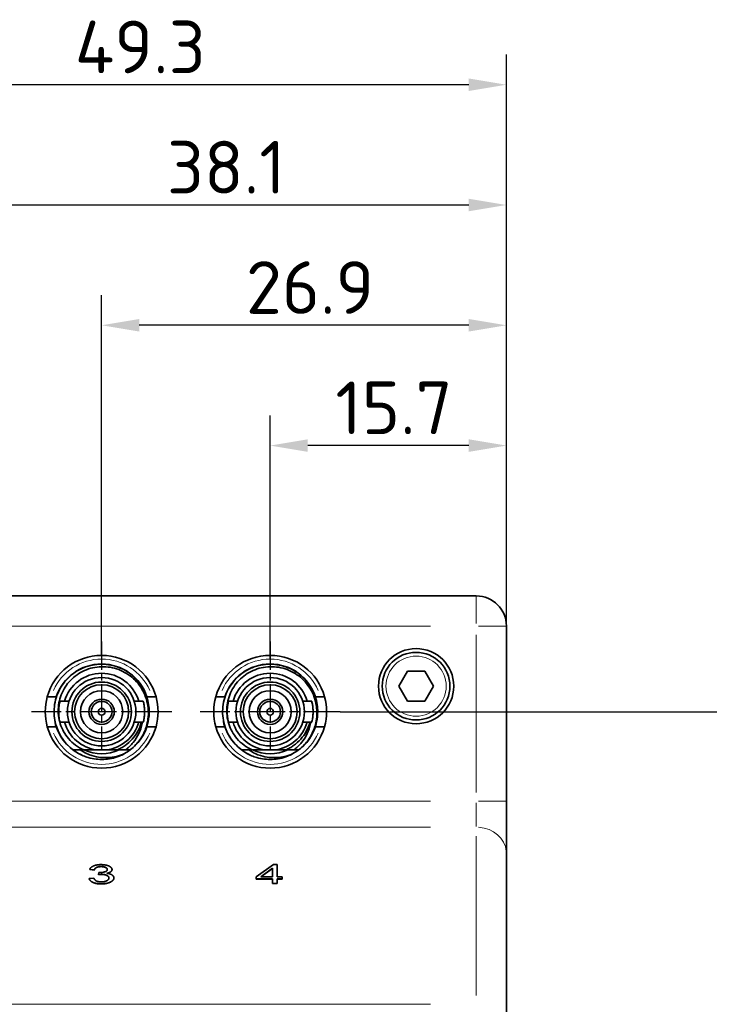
# Model space of a CAD drawing. Header units: millimetres. Extents: x 5 to 589, y 5 to 415.
# Tile 32 of 34: x 489 to 535, y 257 to 323. Entities that reach past the tile are written whole.
import ezdxf

# ---------------------------------------------------------------- set-up
doc = ezdxf.new("R2010")
doc.units = ezdxf.units.MM
doc.linetypes.add('CHAIN', pattern=[0.3543, 0.2362, -0.0295, 0.0591, -0.0295])
doc.linetypes.add('LONG_DASH_DOTTED', pattern=[0.3001, 0.2362, -0.0295, 0.0049, -0.0295])
for name, color, linetype, lineweight in [('Bemaßung (ISO)', 7, 'Continuous', 25), ('Mittelpunktmarkierung (ISO)', 7, 'LONG_DASH_DOTTED', 25), ('Sichtbar (ISO)', 7, 'Continuous', 35), ('Sichtbar schmal (ISO)', 7, 'Continuous', 18)]:
    doc.layers.add(name, color=color, linetype=linetype, lineweight=lineweight)
doc.styles.add('Notiztext (ISO)', font='isocpeur.ttf')
doc.dimstyles.new('Standard (ISO)', dxfattribs={"dimtxt": 3.5, "dimasz": 2.5, "dimexe": 2, "dimexo": 0, "dimgap": 0.762, "dimtad": 1, "dimtoh": 1, "dimdec": 8, "dimrnd": 1e-08, "dimdsep": 46, "dimtxsty": 'Notiztext (ISO)', "dimcen": 0.09, "dimdle": 10, "dimclrd": 256, "dimclre": 256, "dimclrt": 256, "dimadec": 6, "dimazin": 2, "dimtfac": 0.514286, "dimtdec": 3, "dimtmove": 0, "dimatfit": 3, "dimfxl": 1, "dimtolj": 1, "dimlwd": -1, "dimlwe": -1, "dimarcsym": 0})

# ---------------------------------------------------------------- blocks, each defined once
blk = doc.blocks.new('*D35')
at = {"layer": 'Bemaßung (ISO)', "transparency": 16777216}
for p, q in [((494.571, 280.32), (494.571, 304.27)), ((521.471, 282.27), (521.471, 304.27)), ((518.971, 302.27), (497.071, 302.27))]:
    blk.add_line(p, q, dxfattribs=at)
for points in [[(497.071, 302.687), (497.071, 301.853), (494.571, 302.27)], [(518.971, 302.687), (518.971, 301.853), (521.471, 302.27)]]:
    blk.add_solid(points, dxfattribs=at)
at = {"layer": 'Defpoints', "color": 0, "transparency": 16777216}
for p in [(494.571, 302.27), (521.471, 282.27), (494.571, 280.32)]:
    blk.add_point(p, dxfattribs=at)
at = {"layer": 'Bemaßung (ISO)', "transparency": 16777216, "insert": (504.161, 306.532), "char_height": 3.5, "attachment_point": 1, "style": 'Notiztext (ISO)'}
blk.add_mtext('\\A1;26.9', dxfattribs=at)
blk = doc.blocks.new('*D36')
at = {"layer": 'Bemaßung (ISO)', "transparency": 16777216}
for p, q in [((483.371, 280.07), (483.371, 312.27)), ((521.471, 282.27), (521.471, 312.27)), ((518.971, 310.27), (485.871, 310.27))]:
    blk.add_line(p, q, dxfattribs=at)
for points in [[(485.871, 310.687), (485.871, 309.853), (483.371, 310.27)], [(518.971, 310.687), (518.971, 309.853), (521.471, 310.27)]]:
    blk.add_solid(points, dxfattribs=at)
at = {"layer": 'Defpoints', "color": 0, "transparency": 16777216}
for p in [(483.371, 310.27), (521.471, 282.27), (483.371, 280.07)]:
    blk.add_point(p, dxfattribs=at)
at = {"layer": 'Bemaßung (ISO)', "transparency": 16777216, "insert": (498.911, 314.532), "char_height": 3.5, "attachment_point": 1, "style": 'Notiztext (ISO)'}
blk.add_mtext('\\A1;38.1', dxfattribs=at)
blk = doc.blocks.new('*D37')
at = {"layer": 'Bemaßung (ISO)', "transparency": 16777216}
for p, q in [((472.171, 280.07), (472.171, 320.27)), ((521.471, 282.27), (521.471, 320.27)), ((518.971, 318.27), (474.671, 318.27))]:
    blk.add_line(p, q, dxfattribs=at)
for points in [[(474.671, 318.687), (474.671, 317.853), (472.171, 318.27)], [(518.971, 318.687), (518.971, 317.853), (521.471, 318.27)]]:
    blk.add_solid(points, dxfattribs=at)
at = {"layer": 'Defpoints', "color": 0, "transparency": 16777216}
for p in [(472.171, 318.27), (521.471, 282.27), (472.171, 280.07)]:
    blk.add_point(p, dxfattribs=at)
at = {"layer": 'Bemaßung (ISO)', "transparency": 16777216, "insert": (492.786, 322.532), "char_height": 3.5, "attachment_point": 1, "style": 'Notiztext (ISO)'}
blk.add_mtext('\\A1;49.3', dxfattribs=at)
blk = doc.blocks.new('*D38')
at = {"layer": 'Bemaßung (ISO)', "transparency": 16777216}
for p, q in [((505.771, 280.07), (505.771, 296.27)), ((521.471, 282.27), (521.471, 296.27)), ((518.971, 294.27), (508.271, 294.27))]:
    blk.add_line(p, q, dxfattribs=at)
for points in [[(508.271, 294.687), (508.271, 293.853), (505.771, 294.27)], [(518.971, 294.687), (518.971, 293.853), (521.471, 294.27)]]:
    blk.add_solid(points, dxfattribs=at)
at = {"layer": 'Defpoints', "color": 0, "transparency": 16777216}
for p in [(505.771, 294.27), (521.471, 282.27), (505.771, 280.07)]:
    blk.add_point(p, dxfattribs=at)
at = {"layer": 'Bemaßung (ISO)', "transparency": 16777216, "insert": (510.111, 298.532), "char_height": 3.5, "attachment_point": 1, "style": 'Notiztext (ISO)'}
blk.add_mtext('\\A1;15.7', dxfattribs=at)
blk = doc.blocks.new('*D39')
at = {"layer": 'Bemaßung (ISO)', "transparency": 16777216}
for p, q in [((510.431, 276.57), (565.471, 276.57)), ((563.471, 221.77), (563.471, 274.07)), ((519.471, 219.27), (565.471, 219.27))]:
    blk.add_line(p, q, dxfattribs=at)
for points in [[(563.055, 274.07), (563.888, 274.07), (563.471, 276.57)], [(563.055, 221.77), (563.888, 221.77), (563.471, 219.27)]]:
    blk.add_solid(points, dxfattribs=at)
at = {"layer": 'Defpoints', "color": 0, "transparency": 16777216}
for p in [(510.431, 276.57), (563.471, 276.57), (519.471, 219.27)]:
    blk.add_point(p, dxfattribs=at)
at = {"layer": 'Bemaßung (ISO)', "transparency": 16777216, "insert": (559.209, 244.08), "char_height": 3.5, "attachment_point": 1, "rotation": 90, "style": 'Notiztext (ISO)'}
blk.add_mtext('\\A1;57.3', dxfattribs=at)

msp = doc.modelspace()

# ---------------------------------------------------------------- linework, layer by layer
at = {"layer": 'Mittelpunktmarkierung (ISO)', "linetype": 'CHAIN', "ltscale": 7.956145}
for p, q in [((494.57141567, 281.22986997), (494.57141567, 274.06986994)), ((505.77141567, 281.22986997), (505.77141567, 274.06986994))]:
    msp.add_line(p, q, dxfattribs=at)
at = {"layer": 'Mittelpunktmarkierung (ISO)', "linetype": 'CHAIN', "ltscale": 10.356353}
for p, q in [((499.2314157, 276.56986994), (489.91141564, 276.56986994)), ((510.4314157, 276.56986994), (501.11141564, 276.56986994))]:
    msp.add_line(p, q, dxfattribs=at)
at = {"layer": 'Sichtbar (ISO)'}
for p, q in [((519.47141571, 284.26986993), (458.47141571, 284.26986993)), ((521.47141571, 270.62457047), (521.47141571, 282.26986993)), ((514.31671517, 278.26986993), (514.89406544, 279.26986993)), ((514.89406544, 279.26986993), (516.04876598, 279.26986993)), ((516.04876598, 279.26986993), (516.62611625, 278.26986993)), ((514.89406544, 277.26986993), (514.31671517, 278.26986993)), ((516.62611625, 278.26986993), (516.04876598, 277.26986993)), ((490.95720764, 277.56986993), (491.21731374, 277.56986993)), ((491.21731374, 277.56986993), (491.55800817, 277.56986993)), ((491.55800817, 277.56986993), (491.57381667, 277.56986993)), ((492.40678526, 277.26986993), (491.80356004, 277.26986993)), ((497.33927138, 277.26986993), (496.73604616, 277.26986993)), ((497.92551768, 277.56986993), (497.58482325, 277.56986993)), ((497.92551768, 277.56986993), (498.18562378, 277.56986993)), ((502.15720764, 277.56986993), (502.41731374, 277.56986993)), ((502.41731374, 277.56986993), (502.75800817, 277.56986993)), ((502.75800817, 277.56986993), (502.77381667, 277.56986993)), ((503.60678526, 277.26986993), (503.00356004, 277.26986993)), ((508.53927138, 277.26986993), (507.93604616, 277.26986993)), ((509.12551768, 277.56986993), (508.78482325, 277.56986993)), ((509.12551768, 277.56986993), (509.38562378, 277.56986993)), ((516.04876598, 277.26986993), (514.89406544, 277.26986993)), ((492.40678526, 275.86986993), (491.80356004, 275.86986993)), ((497.33927138, 275.86986993), (496.73604616, 275.86986993)), ((503.60678526, 275.86986993), (503.00356004, 275.86986993)), ((508.53927138, 275.86986993), (507.93604616, 275.86986993)), ((491.21731374, 275.56986993), (490.95720764, 275.56986993)), ((491.21731374, 275.56986993), (491.55800817, 275.56986993)), ((491.57381667, 275.56986993), (491.55800817, 275.56986993)), ((497.92551768, 275.56986993), (497.58482325, 275.56986993)), ((498.18562378, 275.56986993), (497.92551768, 275.56986993)), ((502.41731374, 275.56986993), (502.15720764, 275.56986993)), ((502.41731374, 275.56986993), (502.75800817, 275.56986993)), ((502.77381667, 275.56986993), (502.75800817, 275.56986993)), ((509.12551768, 275.56986993), (508.78482325, 275.56986993)), ((509.38562378, 275.56986993), (509.12551768, 275.56986993)), ((492.6915221, 274.02986993), (493.383259, 274.02986993)), ((494.89078009, 274.02986993), (494.25205133, 274.02986993)), ((496.45130932, 274.02986993), (496.14876859, 274.02986993)), ((503.8915221, 274.02986993), (504.583259, 274.02986993)), ((506.09078009, 274.02986993), (505.45205133, 274.02986993)), ((507.65130932, 274.02986993), (507.34876859, 274.02986993)), ((521.47141571, 267.16046885), (521.47141571, 270.62457047)), ((521.47141571, 255.38252336), (521.47141571, 267.16046885)), ((494.08456365, 266.04961753), (493.77778011, 266.0772471)), ((493.77778011, 266.06858685), (493.77778011, 266.0772471)), ((494.08456365, 266.04095727), (493.77778011, 266.06858685)), ((494.08456365, 266.04095727), (494.08456365, 266.04961753)), ((494.35323743, 265.73902302), (494.38563072, 265.87335991)), ((495.26215511, 266.06858685), (495.26215511, 266.0772471)), ((504.84439596, 265.59134767), (505.98387767, 266.40117999)), ((505.14546304, 265.59134767), (505.92861852, 266.15537206)), ((505.92861852, 266.14671181), (505.15748792, 265.59134767)), ((505.92861852, 266.15537206), (505.92861852, 265.59134767)), ((505.98387767, 266.40117999), (506.23540206, 266.40117999)), ((506.23540206, 266.40117999), (506.23540206, 265.59134767)), ((493.7472923, 265.47797119), (494.05407584, 265.49797881)), ((493.7472923, 265.46931093), (493.7472923, 265.47797119)), ((494.35323743, 265.73036276), (494.35323743, 265.73902302)), ((495.38410633, 265.50742069), (495.38410633, 265.51608094)), ((504.84439596, 265.45034157), (504.84439596, 265.59134767)), ((505.92861852, 265.45034157), (504.84439596, 265.45034157)), ((504.84439596, 265.44168132), (504.84439596, 265.45034157)), ((505.92861852, 265.44168132), (504.84439596, 265.44168132)), ((505.92861852, 265.59134767), (505.14546304, 265.59134767)), ((505.92861852, 265.15117999), (505.92861852, 265.45034157)), ((506.23540206, 265.59134767), (506.5726734, 265.59134767)), ((506.5726734, 265.45034157), (506.23540206, 265.45034157)), ((506.23540206, 265.45034157), (506.23540206, 265.15117999)), ((506.5726734, 265.44168132), (506.23540206, 265.44168132)), ((506.5726734, 265.59134767), (506.5726734, 265.45034157)), ((506.5726734, 265.44168132), (506.5726734, 265.45034157)), ((506.23540206, 265.15117999), (505.92861852, 265.15117999)), ((505.92861852, 265.14251973), (505.92861852, 265.15117999)), ((506.23540206, 265.14251973), (505.92861852, 265.14251973)), ((506.23540206, 265.14251973), (506.23540206, 265.15117999))]:
    msp.add_line(p, q, dxfattribs=at)
for centre, radius in [((515.47141571, 278.26986993), 2.5), ((515.47141571, 278.26986993), 2.25), ((494.57141571, 276.56986993), 2.275), ((494.57141571, 276.56986993), 1.97698512), ((494.57141571, 276.56986993), 1.795), ((505.77141571, 276.56986993), 2.275), ((505.77141571, 276.56986993), 1.97698512), ((505.77141571, 276.56986993), 1.795), ((494.57141571, 276.56986993), 1.4), ((505.77141571, 276.56986993), 1.4), ((494.57141571, 276.56986993), 0.84), ((494.57141571, 276.56986993), 0.69), ((505.77141571, 276.56986993), 0.84), ((505.77141571, 276.56986993), 0.69), ((494.57141571, 276.56986993), 0.225), ((505.77141571, 276.56986993), 0.225)]:
    msp.add_circle(centre, radius, dxfattribs=at)
for centre, radius, start, end in [((519.47141571, 282.26986993), 2, 0, 90), ((494.57141571, 276.56986993), 3.75, 15.4660099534, 164.5339900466), ((505.77141571, 276.56986993), 3.75, 15.4660099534, 164.5339900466), ((494.57141571, 276.56986993), 3.175, 18.3584370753, 161.6415629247), ((505.77141571, 276.56986993), 3.175, 18.3584370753, 161.6415629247), ((494.57141571, 276.56986993), 2.55999875, 15.8689289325, 164.1310710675), ((505.77141571, 276.56986993), 2.55999875, 15.8689289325, 164.1310710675), ((494.57141571, 276.56986993), 3.75, 164.5339900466, 195.4660099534), ((494.57141571, 276.56986993), 3.75, 344.5339900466, 15.4660099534), ((505.77141571, 276.56986993), 3.75, 164.5339900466, 195.4660099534), ((505.77141571, 276.56986993), 3.75, 344.5339900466, 15.4660099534), ((494.5646377, 276.56693597), 3.16763475, 195.7229916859, 198.34673219), ((494.57141571, 276.56986993), 2.55999875, 195.8689289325, 262.8335789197), ((494.57141571, 276.56986993), 2.55999875, 277.1664210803, 344.1310710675), ((505.7646377, 276.56693597), 3.16763475, 195.7229916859, 198.34673219), ((505.77141571, 276.56986993), 2.55999875, 195.8689289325, 262.8335789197), ((505.77141571, 276.56986993), 2.55999875, 277.1664210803, 344.1310710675), ((494.57141571, 276.56986993), 3.75, 195.4660099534, 344.5339900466), ((494.57141571, 276.56986993), 3.175, 198.3584370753, 247.1692611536), ((494.57141571, 276.56986993), 3.175, 298.5834629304, 341.6415629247), ((505.77141571, 276.56986993), 3.75, 195.4660099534, 344.5339900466), ((505.77141571, 276.56986993), 3.175, 198.3584370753, 247.1692611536), ((505.77141571, 276.56986993), 3.175, 298.5834629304, 341.6415629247), ((494.57141571, 276.56986993), 3.16, 306.5057205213, 316.2283537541), ((505.77141571, 276.56986993), 3.16, 306.5057205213, 316.2283537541), ((494.57141571, 276.56986993), 2.795, 245.3353273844, 294.6646726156), ((505.77141571, 276.56986993), 2.795, 245.3353273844, 294.6646726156)]:
    msp.add_arc(centre, radius, start, end, dxfattribs=at)
for points, degree, knots in [([(496.30768527, 279.21012901), (496.13339902, 279.32474193), (495.94805077, 279.42190904), (495.56744563, 279.57555356), (495.37379059, 279.63294111), (494.97638678, 279.71040408), (494.77349285, 279.72995199), (494.15695254, 279.7297024), (493.74778722, 279.64849908), (493.27140103, 279.4518836), (493.17889474, 279.40834247), (492.90447603, 279.26252923), (492.73043491, 279.1466687), (492.41004862, 278.88424896), (492.26410914, 278.73878482), (491.87017564, 278.26102831), (491.67222721, 277.89328296), (491.49143692, 277.30479927), (491.45076965, 277.10649092), (491.40779084, 276.70432201), (491.40567586, 276.50138389), (491.44026097, 276.09843113), (491.47677959, 275.89933974), (491.59799333, 275.47331503), (491.69023951, 275.24983204), (491.91576374, 274.84258037), (492.04516479, 274.65830763), (492.34221395, 274.31873187), (492.50935002, 274.16469832), (492.6915221, 274.02986993)], 3, [-0.97728527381, -0.97728527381, -0.97728527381, -0.97728527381, -0.91456748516, -0.91456748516, -0.85407415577, -0.85407415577, -0.79302786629, -0.79302786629, -0.66899268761, -0.66899268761, -0.63831865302, -0.63831865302, -0.57570713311, -0.57570713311, -0.5139974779, -0.5139974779, -0.38981636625, -0.38981636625, -0.32918606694, -0.32918606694, -0.2684030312, -0.2684030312, -0.20777924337, -0.20777924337, -0.13543746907, -0.13543746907, -0.06803491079, -0.06803491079, -0.00000100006, -0.00000100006, -0.00000100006, -0.00000100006]), ([(507.50768527, 279.21012901), (507.33339902, 279.32474193), (507.14805077, 279.42190904), (506.76744563, 279.57555356), (506.57379059, 279.63294111), (506.17638678, 279.71040408), (505.97349285, 279.72995199), (505.35695254, 279.7297024), (504.94778722, 279.64849908), (504.47140103, 279.4518836), (504.37889474, 279.40834247), (504.10447603, 279.26252923), (503.93043491, 279.1466687), (503.61004862, 278.88424896), (503.46410914, 278.73878482), (503.07017564, 278.26102831), (502.87222721, 277.89328296), (502.69143692, 277.30479927), (502.65076965, 277.10649092), (502.60779084, 276.70432201), (502.60567586, 276.50138389), (502.64026097, 276.09843113), (502.67677959, 275.89933974), (502.79799333, 275.47331503), (502.89023951, 275.24983204), (503.11576374, 274.84258037), (503.24516479, 274.65830763), (503.54221395, 274.31873187), (503.70935002, 274.16469832), (503.8915221, 274.02986993)], 3, [-0.97728527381, -0.97728527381, -0.97728527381, -0.97728527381, -0.91456748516, -0.91456748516, -0.85407415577, -0.85407415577, -0.79302786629, -0.79302786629, -0.66899268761, -0.66899268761, -0.63831865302, -0.63831865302, -0.57570713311, -0.57570713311, -0.5139974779, -0.5139974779, -0.38981636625, -0.38981636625, -0.32918606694, -0.32918606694, -0.2684030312, -0.2684030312, -0.20777924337, -0.20777924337, -0.13543746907, -0.13543746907, -0.06803491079, -0.06803491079, -0.00000100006, -0.00000100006, -0.00000100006, -0.00000100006]), ([(493.38325835, 274.02987061), (493.18935788, 274.11473407), (493.00547769, 274.22142019), (492.66340785, 274.47499614), (492.50676591, 274.62139498), (492.12450678, 275.07012148), (491.93989223, 275.4009392), (491.70875619, 276.11933264), (491.66491511, 276.49873505), (491.72721258, 277.25550268), (491.83261258, 277.62507117), (492.0924818, 278.13179847), (492.19460807, 278.29083989), (492.42991994, 278.58981595), (492.5633677, 278.72893789), (492.85432351, 278.97794429), (493.01109393, 279.08762302), (493.34488961, 279.27618973), (493.52160963, 279.35447614), (493.88812587, 279.47576608), (494.07726215, 279.51836034), (494.46467874, 279.56703013), (494.66258616, 279.57224008), (495.24627528, 279.52990927), (495.62451097, 279.42658386), (496.32246849, 279.08337568), (496.63637582, 278.84413034), (497.15933407, 278.25955658), (497.36253122, 277.91707493), (497.63107895, 277.17110232), (497.69161889, 276.77308312), (497.66846491, 276.19169624), (497.6449508, 276.00900166), (497.54652994, 275.56231725), (497.45262817, 275.30374598), (497.26258756, 274.93725426), (497.19025971, 274.81788195), (497.03164405, 274.59164107), (496.9457593, 274.48476688), (496.85326011, 274.38382644)], 3, [-1.4977017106, -1.4977017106, -1.4977017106, -1.4977017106, -1.4341433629, -1.4341433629, -1.3698410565, -1.3698410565, -1.2573229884, -1.2573229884, -1.1444745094, -1.1444745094, -1.0314778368, -1.0314778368, -0.975611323, -0.975611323, -0.9186623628, -0.9186623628, -0.8621655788, -0.8621655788, -0.8050976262, -0.8050976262, -0.7478052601, -0.7478052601, -0.6892808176, -0.6892808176, -0.5742206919, -0.5742206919, -0.4579137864, -0.4579137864, -0.3399911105, -0.3399911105, -0.2202316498, -0.2202316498, -0.165016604, -0.165016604, -0.0829137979, -0.0829137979, -0.0410848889, -0.0410848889, -0.000001, -0.000001, -0.000001, -0.000001]), ([(504.58325835, 274.02987061), (504.38935788, 274.11473407), (504.20547769, 274.22142019), (503.86340785, 274.47499614), (503.70676591, 274.62139498), (503.32450678, 275.07012148), (503.13989223, 275.4009392), (502.90875619, 276.11933264), (502.86491511, 276.49873505), (502.92721258, 277.25550268), (503.03261258, 277.62507117), (503.2924818, 278.13179847), (503.39460807, 278.29083989), (503.62991994, 278.58981595), (503.7633677, 278.72893789), (504.05432351, 278.97794429), (504.21109393, 279.08762302), (504.54488961, 279.27618973), (504.72160963, 279.35447614), (505.08812587, 279.47576608), (505.27726215, 279.51836034), (505.66467874, 279.56703013), (505.86258616, 279.57224008), (506.44627528, 279.52990927), (506.82451097, 279.42658386), (507.52246849, 279.08337568), (507.83637582, 278.84413034), (508.35933407, 278.25955658), (508.56253122, 277.91707493), (508.83107895, 277.17110232), (508.89161889, 276.77308312), (508.86846491, 276.19169624), (508.8449508, 276.00900166), (508.74652994, 275.56231725), (508.65262817, 275.30374598), (508.46258756, 274.93725426), (508.39025971, 274.81788195), (508.23164405, 274.59164107), (508.1457593, 274.48476688), (508.05326011, 274.38382644)], 3, [-1.4977017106, -1.4977017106, -1.4977017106, -1.4977017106, -1.4341433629, -1.4341433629, -1.3698410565, -1.3698410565, -1.2573229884, -1.2573229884, -1.1444745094, -1.1444745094, -1.0314778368, -1.0314778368, -0.975611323, -0.975611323, -0.9186623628, -0.9186623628, -0.8621655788, -0.8621655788, -0.8050976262, -0.8050976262, -0.7478052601, -0.7478052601, -0.6892808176, -0.6892808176, -0.5742206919, -0.5742206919, -0.4579137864, -0.4579137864, -0.3399911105, -0.3399911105, -0.2202316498, -0.2202316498, -0.165016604, -0.165016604, -0.0829137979, -0.0829137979, -0.0410848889, -0.0410848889, -0.000001, -0.000001, -0.000001, -0.000001]), ([(491.71641571, 276.56986993), (491.71641571, 276.65814673), (491.72092043, 276.7520652), (491.73719503, 276.92442829), (491.74874598, 277.0029016), (491.77055593, 277.12679575), (491.7822624, 277.18060527), (491.79889597, 277.25215155), (491.80356004, 277.26986993), (491.80356004, 277.26986993)], 3, [-0.10593899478, -0.10593899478, -0.10593899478, -0.10593899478, -0.07945595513, -0.07945595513, -0.05297291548, -0.05297291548, -0.02648645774, -0.02648645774, 0, 0, 0, 0]), ([(497.33927138, 277.26986993), (497.33927138, 277.26986993), (497.34393545, 277.25215155), (497.36056903, 277.18060527), (497.37227549, 277.12679575), (497.39408544, 277.0029016), (497.40563639, 276.92442829), (497.42191099, 276.7520652), (497.42641571, 276.65814673), (497.42641571, 276.56986993)], 3, [0, 0, 0, 0, 0.02648645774, 0.02648645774, 0.05297291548, 0.05297291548, 0.07945595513, 0.07945595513, 0.10593899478, 0.10593899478, 0.10593899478, 0.10593899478]), ([(497.56901474, 275.56986989), (497.57410065, 275.5851154), (497.57907161, 275.60040381), (497.64689848, 275.81455482), (497.6900334, 276.019124), (497.72380828, 276.328064), (497.72998026, 276.43015875), (497.73538069, 276.88524073), (497.68042465, 277.23590525), (497.56901452, 277.56987022)], 3, [-1.3924139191, -1.3924139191, -1.3924139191, -1.3924139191, -1.38758685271, -1.38758685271, -1.32498292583, -1.32498292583, -1.29429919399, -1.29429919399, -1.18837183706, -1.18837183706, -1.18837183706, -1.18837183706]), ([(502.91641571, 276.56986993), (502.91641571, 276.65814673), (502.92092043, 276.7520652), (502.93719503, 276.92442829), (502.94874598, 277.0029016), (502.97055593, 277.12679575), (502.9822624, 277.18060527), (502.99889597, 277.25215155), (503.00356004, 277.26986993), (503.00356004, 277.26986993)], 3, [-0.10593899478, -0.10593899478, -0.10593899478, -0.10593899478, -0.07945595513, -0.07945595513, -0.05297291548, -0.05297291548, -0.02648645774, -0.02648645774, 0, 0, 0, 0]), ([(508.53927138, 277.26986993), (508.53927138, 277.26986993), (508.54393545, 277.25215155), (508.56056903, 277.18060527), (508.57227549, 277.12679575), (508.59408544, 277.0029016), (508.60563639, 276.92442829), (508.62191099, 276.7520652), (508.62641571, 276.65814673), (508.62641571, 276.56986993)], 3, [0, 0, 0, 0, 0.02648645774, 0.02648645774, 0.05297291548, 0.05297291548, 0.07945595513, 0.07945595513, 0.10593899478, 0.10593899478, 0.10593899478, 0.10593899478]), ([(508.76901474, 275.56986989), (508.77410065, 275.5851154), (508.77907161, 275.60040381), (508.84689848, 275.81455482), (508.8900334, 276.019124), (508.92380828, 276.328064), (508.92998026, 276.43015875), (508.93538069, 276.88524073), (508.88042465, 277.23590525), (508.76901452, 277.56987022)], 3, [-1.3924139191, -1.3924139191, -1.3924139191, -1.3924139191, -1.38758685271, -1.38758685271, -1.32498292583, -1.32498292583, -1.29429919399, -1.29429919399, -1.18837183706, -1.18837183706, -1.18837183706, -1.18837183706]), ([(491.80356004, 275.86986993), (491.80356004, 275.86986993), (491.79889597, 275.8875883), (491.7822624, 275.95913459), (491.77055593, 276.01294411), (491.74874598, 276.13683826), (491.73719503, 276.21531157), (491.72092043, 276.38767466), (491.71641571, 276.48159313), (491.71641571, 276.56986993)], 3, [0.21187798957, 0.21187798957, 0.21187798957, 0.21187798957, 0.23836444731, 0.23836444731, 0.26485090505, 0.26485090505, 0.2913339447, 0.2913339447, 0.31781698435, 0.31781698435, 0.31781698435, 0.31781698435]), ([(497.42641571, 276.56986993), (497.42641571, 276.48159313), (497.42191099, 276.38767466), (497.40563639, 276.21531157), (497.39408544, 276.13683826), (497.37227549, 276.01294411), (497.36056903, 275.95913459), (497.34393545, 275.8875883), (497.33927138, 275.86986993), (497.33927138, 275.86986993)], 3, [-0.31781698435, -0.31781698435, -0.31781698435, -0.31781698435, -0.2913339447, -0.2913339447, -0.26485090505, -0.26485090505, -0.23836444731, -0.23836444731, -0.21187798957, -0.21187798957, -0.21187798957, -0.21187798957]), ([(503.00356004, 275.86986993), (503.00356004, 275.86986993), (502.99889597, 275.8875883), (502.9822624, 275.95913459), (502.97055593, 276.01294411), (502.94874598, 276.13683826), (502.93719503, 276.21531157), (502.92092043, 276.38767466), (502.91641571, 276.48159313), (502.91641571, 276.56986993)], 3, [0.21187798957, 0.21187798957, 0.21187798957, 0.21187798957, 0.23836444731, 0.23836444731, 0.26485090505, 0.26485090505, 0.2913339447, 0.2913339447, 0.31781698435, 0.31781698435, 0.31781698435, 0.31781698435]), ([(508.62641571, 276.56986993), (508.62641571, 276.48159313), (508.62191099, 276.38767466), (508.60563639, 276.21531157), (508.59408544, 276.13683826), (508.57227549, 276.01294411), (508.56056903, 275.95913459), (508.54393545, 275.8875883), (508.53927138, 275.86986993), (508.53927138, 275.86986993)], 3, [-0.31781698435, -0.31781698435, -0.31781698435, -0.31781698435, -0.2913339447, -0.2913339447, -0.26485090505, -0.26485090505, -0.23836444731, -0.23836444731, -0.21187798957, -0.21187798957, -0.21187798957, -0.21187798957]), ([(496.12577815, 274.32516479), (496.30013359, 274.44610203), (496.46050111, 274.58730465), (496.74614967, 274.90476459), (496.86950863, 275.08006877), (497.0717238, 275.45337921), (497.15079463, 275.65027597), (497.2076939, 275.85901046), (497.20915531, 275.86443855), (497.21059943, 275.86987005)], 3, [0.00001620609, 0.00001620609, 0.00001620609, 0.00001620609, 0.06367447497, 0.06367447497, 0.12813512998, 0.12813512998, 0.19166519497, 0.19166519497, 0.19336027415, 0.19336027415, 0.19336027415, 0.19336027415]), ([(496.14876859, 274.02986993), (496.34034578, 274.17324619), (496.51299907, 274.33840131), (496.81062621, 274.70389806), (496.93606413, 274.90210472), (497.13789929, 275.32678956), (497.21219908, 275.55307493), (497.26213265, 275.8147328), (497.26695847, 275.84225203), (497.27137585, 275.86987131)], 3, [-0.28584149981, -0.28584149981, -0.28584149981, -0.28584149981, -0.21336879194, -0.21336879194, -0.14302968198, -0.14302968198, -0.0705696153, -0.0705696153, -0.0620942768, -0.0620942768, -0.0620942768, -0.0620942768]), ([(507.32577815, 274.32516479), (507.50013359, 274.44610203), (507.66050111, 274.58730465), (507.94614967, 274.90476459), (508.06950863, 275.08006877), (508.2717238, 275.45337921), (508.35079463, 275.65027597), (508.4076939, 275.85901046), (508.40915531, 275.86443855), (508.41059943, 275.86987005)], 3, [0.00001620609, 0.00001620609, 0.00001620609, 0.00001620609, 0.06367447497, 0.06367447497, 0.12813512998, 0.12813512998, 0.19166519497, 0.19166519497, 0.19336027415, 0.19336027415, 0.19336027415, 0.19336027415]), ([(507.34876859, 274.02986993), (507.54034578, 274.17324619), (507.71299907, 274.33840131), (508.01062621, 274.70389806), (508.13606413, 274.90210472), (508.33789929, 275.32678956), (508.41219908, 275.55307493), (508.46213265, 275.8147328), (508.46695847, 275.84225203), (508.47137585, 275.86987131)], 3, [-0.28584149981, -0.28584149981, -0.28584149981, -0.28584149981, -0.21336879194, -0.21336879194, -0.14302968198, -0.14302968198, -0.0705696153, -0.0705696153, -0.0620942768, -0.0620942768, -0.0620942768, -0.0620942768]), ([(493.33700007, 273.64475098), (493.13411687, 273.73572489), (492.94150669, 273.84766749), (492.73934027, 273.99570547), (492.71685, 274.01264025), (492.69459284, 274.02986994)], 3, [-0.265869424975, -0.265869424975, -0.265869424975, -0.265869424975, -0.199166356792, -0.199166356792, -0.190722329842, -0.190722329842, -0.190722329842, -0.190722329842]), ([(493.15284356, 274.02981591), (493.44657117, 273.82862516), (493.72401078, 273.71813259), (494.33305891, 273.52595294), (494.706268, 273.50327876), (495.19054024, 273.53003989), (495.3751414, 273.5573564), (495.73857902, 273.64504542), (495.91684412, 273.70522591), (496.08894083, 273.78110797)], 3, [-0.24908485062, -0.24908485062, -0.24908485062, -0.24908485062, -0.20366785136, -0.20366785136, -0.11338453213, -0.11338453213, -0.05686816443, -0.05686816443, -0.00024749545, -0.00024749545, -0.00024749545, -0.00024749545]), ([(493.33949948, 273.64365256), (493.45423967, 273.59536388), (493.56835679, 273.55514897), (493.68212647, 273.5219543), (494.03535074, 273.41889379), (494.37384562, 273.38498384), (494.69300818, 273.39719956), (494.69953393, 273.39744933), (494.70605406, 273.39771921), (494.71256863, 273.39800914), (495.06002601, 273.41347255), (495.39965112, 273.48460018), (495.72792778, 273.61299576), (495.85190326, 273.66148506), (495.97223352, 273.71753458), (496.0896904, 273.78148275)], 3, [0, 0, 0, 0, 0.11314944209, 0.11314944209, 0.11314944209, 0.46444802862, 0.46444802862, 0.46444802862, 0.47163085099, 0.47163085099, 0.47163085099, 0.85472951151, 0.85472951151, 0.85472951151, 0.99940882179, 0.99940882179, 0.99940882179, 0.99940882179]), ([(495.61422185, 274.02991446), (495.6950491, 274.02986993), (495.77550897, 274.02986993), (495.9539431, 274.02986993), (496.05170681, 274.02986993), (496.14876859, 274.02986993)], 3, [0.004165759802, 0.004165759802, 0.004165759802, 0.004165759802, 0.028804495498, 0.028804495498, 0.05904405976, 0.05904405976, 0.05904405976, 0.05904405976]), ([(495.61424499, 274.0298703), (495.70455155, 274.06966935), (495.7925413, 274.11427297), (495.96347422, 274.21292183), (496.04620955, 274.26683981), (496.12577815, 274.32516479)], 3, [0.000000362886, 0.000000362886, 0.000000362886, 0.000000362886, 0.029616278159, 0.029616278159, 0.059217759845, 0.059217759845, 0.059217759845, 0.059217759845]), ([(504.53700007, 273.64475098), (504.33411687, 273.73572489), (504.14150669, 273.84766749), (503.93934027, 273.99570547), (503.91685, 274.01264025), (503.89459284, 274.02986994)], 3, [-0.265869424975, -0.265869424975, -0.265869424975, -0.265869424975, -0.199166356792, -0.199166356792, -0.190722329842, -0.190722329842, -0.190722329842, -0.190722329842]), ([(504.35284356, 274.02981591), (504.64657117, 273.82862516), (504.92401078, 273.71813259), (505.53305891, 273.52595294), (505.906268, 273.50327876), (506.39054024, 273.53003989), (506.5751414, 273.5573564), (506.93857902, 273.64504542), (507.11684412, 273.70522591), (507.28894083, 273.78110797)], 3, [-0.24908485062, -0.24908485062, -0.24908485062, -0.24908485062, -0.20366785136, -0.20366785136, -0.11338453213, -0.11338453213, -0.05686816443, -0.05686816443, -0.00024749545, -0.00024749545, -0.00024749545, -0.00024749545]), ([(504.53949948, 273.64365256), (504.65423967, 273.59536388), (504.76835679, 273.55514897), (504.88212647, 273.5219543), (505.23535074, 273.41889379), (505.57384562, 273.38498384), (505.89300818, 273.39719956), (505.89953393, 273.39744933), (505.90605406, 273.39771921), (505.91256863, 273.39800914), (506.26002601, 273.41347255), (506.59965112, 273.48460018), (506.92792778, 273.61299576), (507.05190326, 273.66148506), (507.17223352, 273.71753458), (507.2896904, 273.78148275)], 3, [0, 0, 0, 0, 0.11314944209, 0.11314944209, 0.11314944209, 0.46444802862, 0.46444802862, 0.46444802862, 0.47163085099, 0.47163085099, 0.47163085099, 0.85472951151, 0.85472951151, 0.85472951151, 0.99940882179, 0.99940882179, 0.99940882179, 0.99940882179]), ([(506.81422185, 274.02991446), (506.8950491, 274.02986993), (506.97550897, 274.02986993), (507.1539431, 274.02986993), (507.25170681, 274.02986993), (507.34876859, 274.02986993)], 3, [0.004165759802, 0.004165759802, 0.004165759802, 0.004165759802, 0.028804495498, 0.028804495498, 0.05904405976, 0.05904405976, 0.05904405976, 0.05904405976]), ([(506.81424499, 274.0298703), (506.90455155, 274.06966935), (506.9925413, 274.11427297), (507.16347422, 274.21292183), (507.24620955, 274.26683981), (507.32577815, 274.32516479)], 3, [0.000000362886, 0.000000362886, 0.000000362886, 0.000000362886, 0.029616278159, 0.029616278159, 0.059217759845, 0.059217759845, 0.059217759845, 0.059217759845]), ([(493.33949948, 273.64365256), (493.33909646, 273.64386664), (493.33867762, 273.64404317), (493.3378392, 273.64439677), (493.33741962, 273.64457383), (493.33700007, 273.64475098)], 3, [-0.00027397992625, -0.00027397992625, -0.00027397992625, -0.00027397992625, -0.00013762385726, -0.00013762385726, -0.00000100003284, -0.00000100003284, -0.00000100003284, -0.00000100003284]), ([(504.53949948, 273.64365256), (504.53909646, 273.64386664), (504.53867762, 273.64404317), (504.5378392, 273.64439677), (504.53741962, 273.64457383), (504.53700007, 273.64475098)], 3, [-0.00027397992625, -0.00027397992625, -0.00027397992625, -0.00027397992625, -0.00013762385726, -0.00013762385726, -0.00000100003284, -0.00000100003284, -0.00000100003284, -0.00000100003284]), ([(494.94577343, 266.07564416), (494.94300098, 266.15761348), (494.7171856, 266.26675758), (494.53616426, 266.26675758)], 2, [0.0248681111, 0.0248681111, 0.0248681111, 1, 2, 2, 2]), ([(495.26215511, 266.06858685), (495.26215511, 265.98760362), (495.09492346, 265.85896388), (494.94123254, 265.82085454)], 2, [0, 0, 0, 1, 1.9288608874, 1.9288608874, 1.9288608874]), ([(495.05821006, 265.50887538), (495.05544075, 265.61172086), (494.78197218, 265.74751215), (494.56855755, 265.74751215)], 2, [0.0204647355, 0.0204647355, 0.0204647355, 1, 2, 2, 2])]:
    msp.add_open_spline(points, degree=degree, knots=knots, dxfattribs=at)
for points, weights in [([(497.519803, 277.56986993), (497.55199444, 277.56986993), (497.58482325, 277.56986993)], [1.07457342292, 1.07277231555, 1.07085972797]), ([(508.719803, 277.56986993), (508.75199444, 277.56986993), (508.78482325, 277.56986993)], [1.07457342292, 1.07277231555, 1.07085972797]), ([(497.58482325, 275.56986993), (497.56041092, 275.56986993), (497.53635202, 275.56986993)], [1.0709239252, 1.07234510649, 1.07370469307]), ([(508.78482325, 275.56986993), (508.76041092, 275.56986993), (508.73635202, 275.56986993)], [1.0709239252, 1.07234510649, 1.07370469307]), ([(494.25205133, 274.02986993), (493.83742741, 274.02986993), (493.38325839, 274.02986993)], [2.13921540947, 2.11773695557, 2.04147972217]), ([(495.61424498, 274.02986993), (495.23984909, 274.02986993), (494.89078009, 274.02986993)], [2.06404290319, 2.12110409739, 2.13921540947]), ([(505.45205133, 274.02986993), (505.03742741, 274.02986993), (504.58325839, 274.02986993)], [2.13921540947, 2.11773695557, 2.04147972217]), ([(506.81424498, 274.02986993), (506.43984909, 274.02986993), (506.09078009, 274.02986993)], [2.06404290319, 2.12110409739, 2.13921540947])]:
    msp.add_rational_spline(points, weights, degree=2, dxfattribs=at)
for points, degree in [([(491.47256925, 275.95119152), (491.48370262, 275.86997552), (491.49803237, 275.78905096), (491.51553985, 275.7085529)], 3), ([(502.67256925, 275.95119152), (502.68370262, 275.86997552), (502.69803237, 275.78905096), (502.71553985, 275.7085529)], 3), ([(496.86040192, 275.0813401), (496.8604692, 275.08144341), (496.86053648, 275.08154673), (496.86060375, 275.08165005)], 3), ([(508.06040192, 275.0813401), (508.0604692, 275.08144341), (508.06053648, 275.08154673), (508.06060375, 275.08165005)], 3), ([(496.80682989, 275.00195877), (496.80688658, 275.00203954), (496.80694327, 275.00212031), (496.80699996, 275.00220108)], 3), ([(508.00682989, 275.00195877), (508.00688658, 275.00203954), (508.00694327, 275.00212031), (508.00699996, 275.00220108)], 3), ([(496.0896904, 273.78148275), (496.08992143, 273.78164173), (496.09016678, 273.78177542), (496.09044533, 273.7818482)], 3), ([(507.2896904, 273.78148275), (507.28992143, 273.78164173), (507.29016678, 273.78177542), (507.29044533, 273.7818482)], 3), ([(493.77778011, 266.0772471), (493.83494474, 266.23159161), (494.23319169, 266.40118003), (494.53044779, 266.40118003)], 2), ([(494.53616426, 266.27541783), (494.3570484, 266.27541783), (494.11886243, 266.16299405), (494.08456365, 266.04961753)], 2), ([(494.53616426, 266.26675758), (494.3570484, 266.26675758), (494.11886243, 266.1543338), (494.08456365, 266.04095727)], 2), ([(494.38563072, 265.87335991), (494.41802401, 265.87145442), (494.4351734, 265.87145442)], 2), ([(494.4351734, 265.87145442), (494.63143865, 265.87145442), (494.94584413, 265.97435076), (494.94584413, 266.08010533)], 2), ([(494.53044779, 266.40118003), (494.73433499, 266.40118003), (495.07922828, 266.31352759), (495.26215511, 266.16204131), (495.26215511, 266.0772471)], 2), ([(494.94584413, 266.08010533), (494.94584413, 266.16489954), (494.7171856, 266.27541783), (494.53616426, 266.27541783)], 2), ([(495.26215511, 266.0772471), (495.26215511, 265.99626387), (495.08875572, 265.86287972), (494.91726182, 265.82381722)], 2), ([(494.54188072, 265.12545594), (494.21223133, 265.12545594), (493.77778011, 265.32172119), (493.7472923, 265.47797119)], 2), ([(494.54188072, 265.11679569), (494.21223133, 265.11679569), (493.77778011, 265.31306093), (493.7472923, 265.46931093)], 2), ([(494.05407584, 265.49797881), (494.1074295, 265.36745289), (494.36085938, 265.25217088), (494.54378621, 265.25217088)], 2), ([(494.56855755, 265.75617241), (494.4828106, 265.75617241), (494.35323743, 265.73902302)], 2), ([(494.56855755, 265.74751215), (494.4828106, 265.74751215), (494.35323743, 265.73036276)], 2), ([(495.38410633, 265.51608094), (495.38410633, 265.35316174), (494.90582889, 265.12545594), (494.54188072, 265.12545594)], 2), ([(495.38410633, 265.50742069), (495.38410633, 265.34450148), (494.90582889, 265.11679569), (494.54188072, 265.11679569)], 2), ([(494.54378621, 265.25217088), (494.76101182, 265.25217088), (495.05826791, 265.40270442), (495.05826791, 265.51322271)], 2), ([(495.05826791, 265.51322271), (495.05826791, 265.61897729), (494.78197218, 265.75617241), (494.56855755, 265.75617241)], 2), ([(494.91726182, 265.82381722), (495.14020389, 265.79809314), (495.38410633, 265.63707942), (495.38410633, 265.51608094)], 2)]:
    msp.add_open_spline(points, degree=degree, dxfattribs=at)
at = {"layer": 'Sichtbar schmal (ISO)'}
for p, q in [((519.47141571, 282.42678812), (519.47141571, 284.2637046)), ((461.52141571, 282.26986993), (516.42141571, 282.26986993)), ((521.46525038, 282.26986993), (519.6283339, 282.26986993)), ((519.47141571, 281.68760495), (519.47141571, 271.20683544)), ((516.42141571, 270.62457047), (461.52141571, 270.62457047)), ((519.47141571, 270.51989855), (519.47141571, 268.94722933)), ((521.46525038, 270.62457047), (519.6283339, 270.62457047)), ((461.52141571, 268.89251966), (516.42141571, 268.89251966)), ((519.47141571, 268.30362238), (519.47141571, 257.70347144)), ((494.53616426, 266.26719059), (494.53616426, 266.27498482)), ((494.56855755, 265.74794517), (494.56855755, 265.75573939)), ((494.54188072, 265.1172287), (494.54188072, 265.12502293)), ((516.42141571, 257.11457417), (461.52141571, 257.11457417))]:
    msp.add_line(p, q, dxfattribs=at)
msp.add_circle((515.47141571, 278.26986993), 2, dxfattribs=at)
for centre, start, end in [((494.57141571, 276.56986993), 23.9413946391, 156.0586053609), ((505.77141571, 276.56986993), 23.9413946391, 156.0586053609), ((494.57141571, 276.56986993), 203.9413946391, 336.0586053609), ((505.77141571, 276.56986993), 203.9413946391, 336.0586053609)]:
    msp.add_arc(centre, 3.5, start, end, dxfattribs=at)
msp.add_ellipse((519.47141571, 267.16046885), major_axis=(2, 0), ratio=0.8660254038, start_param=0.0785398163, end_param=1.4922565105, dxfattribs=at)
for points in [[(496.30768486, 279.21012928), (496.5955404, 279.01146367), (496.84902939, 278.76616316), (497.25998198, 278.20644862), (497.41690044, 277.89742063), (497.519803, 277.56986993)], [(507.50768486, 279.21012928), (507.7955404, 279.01146367), (508.04902939, 278.76616316), (508.45998198, 278.20644862), (508.61690044, 277.89742063), (508.719803, 277.56986993)]]:
    msp.add_open_spline(points, degree=3, knots=[0.00075932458, 0.00075932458, 0.00075932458, 0.00075932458, 0.10572009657, 0.10572009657, 0.2084347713, 0.2084347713, 0.2084347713, 0.2084347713], dxfattribs=at)

# ---------------------------------------------------------------- dimensions: what is measured, and where the dimension line sits
at = {"layer": 'Bemaßung (ISO)'}
for base, p2, picture, middle in [((472.1714157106, 318.2698708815), (472.1714157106, 280.0698699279), '*D37', (496.8114157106, 318.2698708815)), ((483.3714157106, 310.2698708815), (483.3714157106, 280.0698699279), '*D36', (502.4114157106, 310.2698708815)), ((494.5714157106, 302.2698708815), (494.5714157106, 280.3198699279), '*D35', (508.0114157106, 302.2698708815)), ((505.7714157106, 294.2698708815), (505.7714157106, 280.0698699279), '*D38', (513.6114157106, 294.2698708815))]:
    dim = msp.add_linear_dim(base=base, p1=(521.4714157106, 282.2698699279), p2=p2, dimstyle='Standard (ISO)', override={"dimgap": 0.762, "dimtoh": 0, "dimdec": 8, "dimtol": 0, "dimlim": 0, "dimtp": 0, "dimtm": 0, "dimtdec": 3, "dimtofl": 0, "dimatfit": 1}, dxfattribs=at)
    dim.commit()
    dim.dimension.update_dxf_attribs({"geometry": picture, "text_midpoint": middle, "dimtype": 160})
dim = msp.add_linear_dim(base=(563.47141666, 276.56986994), p1=(519.47141571, 219.26986993), p2=(510.4314157, 276.56986994), angle=270, dimstyle='Standard (ISO)', override={"dimgap": 0.762, "dimtoh": 0, "dimdec": 1, "dimtol": 0, "dimlim": 0, "dimtp": 0, "dimtm": 0, "dimtdec": 3, "dimtofl": 0, "dimatfit": 1}, dxfattribs=at)
dim.commit()
dim.dimension.update_dxf_attribs({"geometry": '*D39', "text_midpoint": (563.47141666, 247.92986993), "dimtype": 160})

doc.saveas('drawing.dxf')
